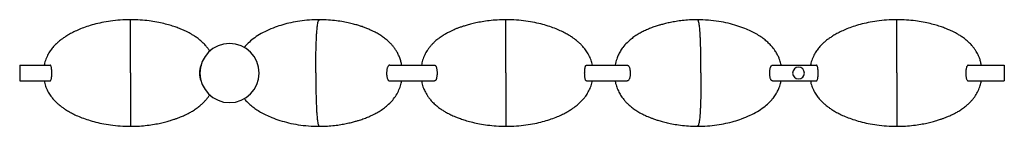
# Model space of a CAD drawing. Header units: millimetres. Extents: x -213 to 787, y -54 to 54.
import ezdxf

# ---------------------------------------------------------------- set-up
doc = ezdxf.new("R2010")
doc.units = ezdxf.units.MM

msp = doc.modelspace()

# ---------------------------------------------------------------- linework, layer by layer
at = {"color": 7, "linetype": 'Continuous', "lineweight": 25}
for p, q in [((-213.1, 8), (-182.3, 8)), ((-213.1, 8), (-213.1, -8)), ((162.7, 8), (208.2, 8)), ((362.6, 8), (403.8, 8)), ((551.5, 8), (596, 8)), ((750.3, 8), (786.9, 8)), ((786.9, 8), (786.9, -8)), ((-213.1, -8), (-182.3, -8)), ((162.7, -8), (208.2, -8)), ((362.6, -8), (403.8, -8)), ((551.5, -8), (596, -8)), ((750.3, -8), (786.9, -8))]:
    msp.add_line(p, q, dxfattribs=at)
for centre, radius, start, end in [((0, 0), 30, 0, 180), ((0, 0), 30, 180, 0), ((577.9, 0), 6, 0, 180), ((577.9, 0), 6, 180, 0)]:
    msp.add_arc(centre, radius, start, end, dxfattribs=at)
for points, knots in [([(-100.5, 54.1), (-104, 54), (-110.8, 53.9), (-120.6, 52.8), (-129.5, 51.3), (-137.5, 49.4), (-144.8, 47.2), (-151.1, 44.9), (-156.6, 42.5), (-161.3, 40.1), (-165.2, 37.9), (-168.3, 35.8), (-170.7, 34.1), (-173, 32.3), (-175.3, 30.3), (-178.1, 27.5), (-180.9, 24.2), (-183.6, 20.3), (-186, 15.5), (-187.6, 11.3), (-188.1, 8.7), (-188.2, 8)], [0, 0, 0, 0, 0.09948, 0.19176, 0.27692, 0.35497, 0.42582, 0.48948, 0.54604, 0.59548, 0.63769, 0.67269, 0.70055, 0.72157, 0.75311, 0.78915, 0.8297, 0.87506, 0.92531, 0.9797, 1, 1, 1, 1]), ([(-20, 22.1), (-20.5, 22.9), (-21.7, 24.7), (-23.9, 27.5), (-26.7, 30.5), (-30, 33.5), (-33.6, 36.2), (-36.9, 38.4), (-39.7, 40), (-41.9, 41.2), (-43.7, 42.1), (-45.6, 43), (-48, 44.1), (-51.3, 45.4), (-55.5, 46.9), (-60.8, 48.6), (-66.9, 50.2), (-74, 51.7), (-82, 53), (-90.9, 53.9), (-97.2, 54), (-100.5, 54.1)], [0, 0, 0, 0, 0.03114, 0.07117, 0.11758, 0.17038, 0.22204, 0.2661, 0.30256, 0.33144, 0.34878, 0.37097, 0.40061, 0.43763, 0.48895, 0.54996, 0.62064, 0.70093, 0.79087, 0.89055, 1, 1, 1, 1]), ([(-100.5, 0.1), (-100.5, 2.1), (-100.5, 6.2), (-100.5, 12.3), (-100.5, 18.1), (-100.5, 23.6), (-100.5, 28.6), (-100.5, 33.3), (-100.5, 37.5), (-100.5, 41.3), (-100.5, 44.4), (-100.5, 46.8), (-100.5, 49.3), (-100.5, 51.4), (-100.5, 52.9), (-100.5, 53.6), (-100.5, 53.9), (-100.5, 54.1), (-100.5, 54.1), (-100.5, 54.1)], [0, 0, 0, 0, 0.04796, 0.09594, 0.14388, 0.1918, 0.23963, 0.2875, 0.345, 0.40241, 0.45989, 0.51742, 0.57491, 0.67094, 0.7669, 0.86275, 0.91088, 0.95831, 1, 1, 1, 1]), ([(91.4, 54.1), (88, 54), (81.3, 53.9), (71.6, 52.8), (62.6, 51.2), (54.2, 49.1), (46, 46.4), (38, 43.1), (30.5, 39.2), (24.2, 35), (19.1, 30.6), (16.1, 27.6), (14.9, 26), (14.9, 26)], [0, 0, 0, 0, 0.12249, 0.23829, 0.34756, 0.45032, 0.54645, 0.65744, 0.75834, 0.84884, 0.92921, 0.99932, 1, 1, 1, 1]), ([(87.7, 0.1), (87.7, 2.5), (87.7, 7.4), (87.7, 14.6), (87.8, 21.4), (88, 27.6), (88.2, 33), (88.4, 37.5), (88.6, 41.3), (88.9, 44.3), (89.1, 46.8), (89.5, 49.3), (89.8, 51.4), (90.3, 52.9), (90.7, 53.6), (91, 53.9), (91.2, 54.1), (91.3, 54.1), (91.4, 54.1)], [0, 0, 0, 0, 0.06357, 0.12677, 0.18909, 0.25007, 0.30965, 0.368, 0.42521, 0.48171, 0.5377, 0.5933, 0.68561, 0.77748, 0.86909, 0.91506, 0.96035, 1, 1, 1, 1]), ([(174.8, 8), (174.7, 8.5), (174.5, 10.4), (173.6, 13.5), (172.2, 17.2), (170.6, 20.6), (168.8, 23.5), (167, 26.1), (165.1, 28.4), (162.8, 30.9), (159.9, 33.5), (156.5, 36.2), (152.8, 38.7), (149.1, 40.8), (145.7, 42.5), (142.8, 43.9), (140.6, 44.8), (138.7, 45.6), (136.8, 46.3), (134.3, 47.2), (131, 48.2), (126.8, 49.5), (121.6, 50.7), (115.4, 52), (108.3, 53.1), (100.2, 53.9), (94.4, 54), (91.4, 54.1)], [0, 0, 0, 0, 0.015779, 0.054249, 0.093231, 0.130814, 0.164291, 0.193699, 0.22086, 0.25318, 0.291465, 0.33566, 0.378214, 0.421693, 0.458908, 0.489571, 0.513645, 0.531163, 0.548386, 0.572993, 0.606747, 0.649619, 0.70154, 0.762536, 0.832562, 0.911715, 1, 1, 1, 1]), ([(280.8, 54.1), (277.8, 54), (272.1, 53.9), (264, 53.2), (256.8, 52.1), (250.5, 50.9), (245.1, 49.7), (240.5, 48.4), (236.8, 47.2), (233.9, 46.2), (231.6, 45.4), (229.8, 44.7), (228, 43.9), (225.6, 42.9), (222.8, 41.5), (219.5, 39.7), (215.8, 37.5), (212.2, 35), (209, 32.4), (206.5, 30), (204.4, 27.7), (202.5, 25.4), (200.4, 22.4), (198.1, 18.3), (196, 13.2), (195.3, 9.7), (195, 8)], [0, 0, 0, 0, 0.08499, 0.16194, 0.23082, 0.29176, 0.34472, 0.38975, 0.42679, 0.45582, 0.47923, 0.49389, 0.51213, 0.53645, 0.56682, 0.60319, 0.64431, 0.68887, 0.72818, 0.76222, 0.791, 0.81697, 0.84618, 0.89664, 0.95189, 1, 1, 1, 1]), ([(368.5, 8), (368.3, 8.9), (367.8, 11.5), (366.2, 15.7), (363.8, 20.4), (361.1, 24.3), (358.4, 27.5), (355.8, 30.1), (353.5, 32.1), (351.3, 33.9), (348.8, 35.7), (345.7, 37.8), (341.8, 40.1), (337, 42.5), (331.5, 44.9), (325.1, 47.2), (317.9, 49.4), (309.8, 51.3), (300.8, 52.8), (291.1, 53.9), (284.3, 54), (280.8, 54.1)], [0, 0, 0, 0, 0.02466, 0.07525, 0.12702, 0.17215, 0.20974, 0.24343, 0.2746, 0.29621, 0.32464, 0.36015, 0.40281, 0.45266, 0.50957, 0.57352, 0.64461, 0.72285, 0.80814, 0.9005, 1, 1, 1, 1]), ([(280.8, 0.1), (280.8, 2.1), (280.8, 6.2), (280.8, 12.3), (280.8, 18.1), (280.8, 23.6), (280.8, 28.6), (280.8, 33.3), (280.8, 37.5), (280.8, 41.3), (280.8, 44.4), (280.8, 46.8), (280.8, 49.3), (280.8, 51.4), (280.8, 52.9), (280.8, 53.6), (280.8, 53.9), (280.8, 54.1), (280.8, 54.1), (280.8, 54.1)], [0, 0, 0, 0, 0.04796, 0.09594, 0.14388, 0.1918, 0.23963, 0.2875, 0.345, 0.40241, 0.45989, 0.51742, 0.57491, 0.67094, 0.7669, 0.86275, 0.91088, 0.95831, 1, 1, 1, 1]), ([(475.1, 54.1), (472.4, 54), (467.3, 53.9), (460.1, 53.3), (453.7, 52.4), (448.1, 51.4), (443.1, 50.3), (439, 49.2), (435.8, 48.3), (433.3, 47.5), (431, 46.8), (428.1, 45.7), (424.4, 44.2), (420.2, 42.3), (415.9, 40), (411.8, 37.4), (407.6, 34.4), (403.5, 30.7), (399.8, 26.6), (396.9, 22.3), (394.8, 18.4), (393, 13.7), (391.9, 10.2), (391.7, 8.1), (391.7, 8)], [0, 0, 0, 0, 0.07826, 0.14856, 0.21087, 0.26529, 0.31684, 0.35846, 0.39014, 0.41264, 0.43496, 0.45962, 0.50315, 0.5503, 0.59563, 0.64468, 0.69198, 0.74528, 0.80654, 0.85136, 0.89528, 0.93736, 0.99716, 1, 1, 1, 1]), ([(560.2, 8), (560.2, 8.1), (560, 9), (559.6, 10.6), (558.9, 13.2), (557.8, 16.1), (556.1, 19.4), (553.8, 23.3), (550.8, 27), (547.4, 30.6), (543.9, 33.7), (539.7, 36.8), (534.8, 39.8), (529.4, 42.6), (522.9, 45.5), (515.2, 48.2), (506.3, 50.6), (496.6, 52.5), (486.1, 53.8), (478.9, 54), (475.1, 54.1)], [0, 0, 0, 0, 0.002581, 0.025441, 0.049237, 0.080272, 0.113986, 0.157068, 0.210409, 0.251654, 0.297386, 0.347532, 0.402152, 0.461331, 0.524907, 0.606997, 0.695607, 0.79061, 0.89204, 1, 1, 1, 1]), ([(478.8, 0.1), (478.8, 2.5), (478.8, 7.4), (478.8, 14.6), (478.7, 21.4), (478.5, 27.6), (478.3, 33), (478.1, 37.5), (477.9, 41.3), (477.6, 44.3), (477.4, 46.8), (477.1, 49.3), (476.7, 51.4), (476.2, 52.9), (475.8, 53.6), (475.5, 53.9), (475.3, 54.1), (475.2, 54.1), (475.1, 54.1)], [0, 0, 0, 0, 0.06357, 0.12677, 0.18909, 0.25007, 0.30965, 0.368, 0.42521, 0.48171, 0.5377, 0.5933, 0.68561, 0.77748, 0.86909, 0.91506, 0.96035, 1, 1, 1, 1]), ([(677.8, 54.1), (674.3, 54), (667.5, 53.9), (657.7, 52.8), (648.8, 51.3), (640.7, 49.4), (633.5, 47.2), (627.2, 44.9), (621.6, 42.5), (617, 40.1), (613.1, 37.9), (610, 35.8), (607.5, 34.1), (605.3, 32.3), (602.9, 30.3), (600.2, 27.5), (597.4, 24.2), (594.7, 20.3), (592.2, 15.5), (590.7, 11.3), (590.2, 8.7), (590.1, 8)], [0, 0, 0, 0, 0.09948, 0.19176, 0.27692, 0.35497, 0.42582, 0.48948, 0.54604, 0.59548, 0.63769, 0.67269, 0.70055, 0.72157, 0.75311, 0.78915, 0.8297, 0.87506, 0.92531, 0.9797, 1, 1, 1, 1]), ([(763.5, 8), (763.4, 8.7), (763.2, 10.6), (762.3, 13.6), (761.1, 16.8), (759.8, 19.6), (758.3, 22.1), (756.6, 24.6), (754.4, 27.5), (751.6, 30.5), (748.2, 33.5), (744.7, 36.2), (741.4, 38.4), (738.6, 40), (736.4, 41.2), (734.6, 42.1), (732.7, 43), (730.2, 44.1), (727, 45.4), (722.8, 46.9), (717.5, 48.6), (711.4, 50.2), (704.3, 51.7), (696.3, 53), (687.3, 53.9), (681.1, 54), (677.8, 54.1)], [0, 0, 0, 0, 0.019389, 0.05584, 0.088384, 0.116879, 0.142067, 0.17093, 0.205188, 0.244899, 0.29008, 0.334284, 0.371988, 0.403189, 0.427905, 0.442738, 0.461727, 0.487089, 0.518772, 0.562684, 0.614898, 0.675373, 0.744083, 0.821046, 0.906339, 1, 1, 1, 1]), ([(677.8, 0.1), (677.8, 2.1), (677.8, 6.2), (677.8, 12.3), (677.8, 18.1), (677.8, 23.6), (677.8, 28.6), (677.8, 33.3), (677.8, 37.5), (677.8, 41.3), (677.8, 44.4), (677.8, 46.8), (677.8, 49.3), (677.8, 51.4), (677.8, 52.9), (677.8, 53.6), (677.8, 53.9), (677.8, 54.1), (677.8, 54.1), (677.8, 54.1)], [0, 0, 0, 0, 0.04796, 0.09594, 0.14388, 0.1918, 0.23963, 0.2875, 0.345, 0.40241, 0.45989, 0.51742, 0.57491, 0.67094, 0.7669, 0.86275, 0.91088, 0.95831, 1, 1, 1, 1]), ([(-182.3, -8), (-182.3, -8), (-182.2, -8), (-182.2, -8), (-182.1, -8), (-182, -7.9), (-181.9, -7.9), (-181.9, -7.8), (-181.8, -7.8), (-181.7, -7.7), (-181.7, -7.7), (-181.6, -7.6), (-181.6, -7.5), (-181.4, -7.3), (-181.2, -6.7), (-180.9, -5.6), (-180.6, -4.1), (-180.5, -2.1), (-180.4, 0), (-180.5, 2.1), (-180.6, 4.1), (-180.9, 5.6), (-181.1, 6.7), (-181.4, 7.3), (-181.6, 7.6), (-181.7, 7.7), (-181.9, 7.8), (-182, 7.9), (-182.2, 8), (-182.3, 8), (-182.3, 8)], [0, 0, 0, 0, 0.0112, 0.02226, 0.03319, 0.04399, 0.05466, 0.06519, 0.07559, 0.08586, 0.096, 0.106, 0.11588, 0.12562, 0.18859, 0.25097, 0.33355, 0.41651, 0.50006, 0.58362, 0.6666, 0.74921, 0.81153, 0.87445, 0.89406, 0.91419, 0.93485, 0.95604, 0.97775, 1, 1, 1, 1]), ([(-100.5, 0.1), (-100.5, -2), (-100.5, -6.1), (-100.5, -12.1), (-100.5, -18), (-100.5, -23.4), (-100.5, -28.4), (-100.5, -33.1), (-100.5, -37.4), (-100.5, -41.2), (-100.5, -44.2), (-100.5, -46.7), (-100.5, -49.2), (-100.5, -51.2), (-100.5, -52.8), (-100.5, -53.5), (-100.5, -53.8), (-100.5, -53.9), (-100.5, -53.9), (-100.5, -53.9)], [0, 0, 0, 0, 0.04792, 0.09588, 0.14384, 0.19175, 0.23958, 0.28746, 0.34496, 0.40237, 0.45986, 0.51739, 0.57489, 0.67093, 0.76688, 0.86273, 0.91088, 0.95831, 1, 1, 1, 1]), ([(-28.9, 7.5), (-28.9, 7.5), (-29.3, 7.3), (-29.7, 6.1), (-30.1, 4.5), (-30.3, 3.1), (-30.5, 1.6), (-30.5, 0), (-30.5, -1.6), (-30.3, -3.1), (-30.1, -4.5), (-29.7, -6.1), (-29.3, -7.2), (-29, -7.4), (-29, -7.4)], [0, 0, 0, 0, 0.01253, 0.17633, 0.2609, 0.34382, 0.42533, 0.50566, 0.58584, 0.66717, 0.74989, 0.83425, 0.99777, 1, 1, 1, 1]), ([(87.7, 0.1), (87.7, -2.4), (87.7, -7.3), (87.7, -14.5), (87.8, -21.3), (88, -27.4), (88.2, -32.8), (88.4, -37.4), (88.6, -41.1), (88.9, -44.2), (89.1, -46.7), (89.5, -49.1), (89.8, -51.2), (90.3, -52.8), (90.7, -53.5), (91, -53.8), (91.2, -53.9), (91.3, -53.9), (91.4, -53.9)], [0, 0, 0, 0, 0.06352, 0.12672, 0.18904, 0.25002, 0.3096, 0.36795, 0.42516, 0.48167, 0.53766, 0.59326, 0.68558, 0.77745, 0.86906, 0.91504, 0.96033, 1, 1, 1, 1]), ([(162.7, 8), (162.6, 8), (162.6, 8), (162.4, 8), (162.3, 8), (162.2, 7.9), (162.1, 7.9), (162, 7.8), (161.9, 7.8), (161.8, 7.7), (161.7, 7.7), (161.6, 7.6), (161.5, 7.5), (161.3, 7.3), (160.9, 6.8), (160.4, 5.8), (160, 4.6), (159.8, 3.1), (159.6, 1.6), (159.5, 0), (159.6, -1.6), (159.7, -3.1), (160, -4.6), (160.4, -5.8), (160.9, -6.8), (161.3, -7.3), (161.6, -7.6), (161.8, -7.7), (162, -7.8), (162.2, -7.9), (162.4, -8), (162.6, -8), (162.7, -8)], [0, 0, 0, 0, 0.01172, 0.0232, 0.03444, 0.04543, 0.05618, 0.06669, 0.07696, 0.08698, 0.09677, 0.10631, 0.11561, 0.12467, 0.18919, 0.24981, 0.31502, 0.37828, 0.43987, 0.50006, 0.56023, 0.62178, 0.685, 0.75015, 0.81073, 0.87518, 0.89361, 0.91299, 0.93332, 0.9546, 0.97682, 1, 1, 1, 1]), ([(208.2, 8), (208.2, 8), (208.3, 8), (208.4, 8), (208.5, 8), (208.6, 7.9), (208.7, 7.9), (208.8, 7.8), (209, 7.7), (209.2, 7.4), (209.5, 7.1), (209.8, 6.6), (210.1, 5.8), (210.4, 4.6), (210.6, 3.2), (210.8, 1.6), (210.8, 0), (210.8, -1.6), (210.6, -3.2), (210.4, -4.6), (210.1, -5.8), (209.8, -6.6), (209.5, -7.1), (209.3, -7.4), (209, -7.7), (208.8, -7.8), (208.6, -7.9), (208.4, -8), (208.3, -8), (208.2, -8)], [0, 0, 0, 0, 0.01053, 0.02101, 0.03147, 0.0419, 0.05232, 0.06273, 0.09406, 0.12516, 0.15654, 0.1877, 0.25023, 0.31275, 0.3753, 0.43784, 0.50037, 0.56274, 0.62517, 0.6875, 0.74995, 0.81229, 0.84343, 0.8748, 0.90591, 0.93725, 0.95809, 0.97898, 1, 1, 1, 1]), ([(280.8, 0.1), (280.8, -2), (280.8, -6.1), (280.8, -12.1), (280.8, -18), (280.8, -23.4), (280.8, -28.4), (280.8, -33.1), (280.8, -37.4), (280.8, -41.2), (280.8, -44.2), (280.8, -46.7), (280.8, -49.2), (280.8, -51.2), (280.8, -52.8), (280.8, -53.5), (280.8, -53.8), (280.8, -53.9), (280.8, -53.9), (280.8, -53.9)], [0, 0, 0, 0, 0.04792, 0.09588, 0.14384, 0.19175, 0.23958, 0.28746, 0.34496, 0.40237, 0.45986, 0.51739, 0.57489, 0.67093, 0.76688, 0.86273, 0.91088, 0.95831, 1, 1, 1, 1]), ([(362.6, -8), (362.6, -8), (362.5, -8), (362.4, -8), (362.4, -8), (362.3, -7.9), (362.2, -7.9), (362.1, -7.8), (362, -7.7), (361.8, -7.4), (361.6, -7.1), (361.4, -6.6), (361.2, -5.7), (360.9, -4.5), (360.8, -3.1), (360.7, -1.6), (360.7, 0), (360.7, 1.6), (360.8, 3.1), (360.9, 4.5), (361.2, 5.7), (361.4, 6.6), (361.6, 7.1), (361.8, 7.4), (361.9, 7.7), (362.1, 7.8), (362.3, 7.9), (362.4, 8), (362.5, 8), (362.6, 8)], [0, 0, 0, 0, 0.01052, 0.02101, 0.03147, 0.04191, 0.05234, 0.06277, 0.09422, 0.1255, 0.15694, 0.18824, 0.25083, 0.31306, 0.37543, 0.43772, 0.50006, 0.56242, 0.62471, 0.68709, 0.74934, 0.81189, 0.84315, 0.87456, 0.90579, 0.93719, 0.95806, 0.97897, 1, 1, 1, 1]), ([(403.8, 8), (403.9, 8), (403.9, 8), (404, 8), (404.1, 8), (404.2, 7.9), (404.4, 7.9), (404.5, 7.8), (404.8, 7.7), (405.1, 7.5), (405.3, 7.1), (405.7, 6.6), (406.1, 5.8), (406.5, 4.6), (406.7, 3.2), (406.9, 1.6), (407, 0), (406.9, -1.6), (406.8, -3.2), (406.5, -4.6), (406.1, -5.8), (405.7, -6.6), (405.3, -7.1), (405.1, -7.4), (404.8, -7.7), (404.5, -7.9), (404.3, -7.9), (404.1, -8), (403.9, -8), (403.8, -8)], [0, 0, 0, 0, 0.01047, 0.02089, 0.03129, 0.04166, 0.05202, 0.06237, 0.09364, 0.12464, 0.15606, 0.18721, 0.24983, 0.31242, 0.37496, 0.43752, 0.50005, 0.56255, 0.6251, 0.68763, 0.75012, 0.81264, 0.84379, 0.8752, 0.90624, 0.93755, 0.95829, 0.97908, 1, 1, 1, 1]), ([(478.8, 0.1), (478.8, -2.4), (478.8, -7.3), (478.8, -14.5), (478.7, -21.3), (478.5, -27.4), (478.3, -32.8), (478.1, -37.4), (477.9, -41.1), (477.6, -44.2), (477.4, -46.7), (477.1, -49.1), (476.7, -51.2), (476.2, -52.8), (475.8, -53.5), (475.5, -53.8), (475.3, -53.9), (475.2, -53.9), (475.1, -53.9)], [0, 0, 0, 0, 0.06352, 0.12672, 0.18904, 0.25002, 0.3096, 0.36795, 0.42516, 0.48167, 0.53766, 0.59326, 0.68558, 0.77745, 0.86906, 0.91504, 0.96033, 1, 1, 1, 1]), ([(551.5, -8), (551.5, -8), (551.4, -8), (551.3, -8), (551.2, -8), (551.1, -7.9), (551, -7.9), (550.9, -7.8), (550.6, -7.7), (550.4, -7.4), (550.1, -7.1), (549.8, -6.6), (549.4, -5.8), (549.1, -4.6), (548.8, -3.2), (548.6, -1.6), (548.6, 0), (548.6, 1.6), (548.8, 3.2), (549.1, 4.6), (549.4, 5.8), (549.8, 6.6), (550.1, 7.1), (550.4, 7.4), (550.6, 7.7), (550.9, 7.8), (551.1, 7.9), (551.3, 8), (551.5, 8), (551.5, 8)], [0, 0, 0, 0, 0.01052, 0.021, 0.03145, 0.04187, 0.05228, 0.06269, 0.0941, 0.12526, 0.15664, 0.18778, 0.25026, 0.3127, 0.37513, 0.4376, 0.50001, 0.56243, 0.62488, 0.68727, 0.74972, 0.81218, 0.8433, 0.87467, 0.90585, 0.93729, 0.95811, 0.97899, 1, 1, 1, 1]), ([(596, -8), (596, -8), (596, -8), (596.1, -8), (596.2, -8), (596.3, -7.9), (596.3, -7.9), (596.4, -7.8), (596.5, -7.8), (596.5, -7.7), (596.6, -7.7), (596.7, -7.6), (596.7, -7.5), (596.9, -7.3), (597.1, -6.7), (597.4, -5.6), (597.7, -4.1), (597.8, -2.1), (597.9, 0), (597.8, 2.1), (597.7, 4.1), (597.4, 5.6), (597.1, 6.7), (596.9, 7.3), (596.7, 7.6), (596.5, 7.7), (596.4, 7.8), (596.3, 7.9), (596.1, 8), (596, 8), (596, 8)], [0, 0, 0, 0, 0.0112, 0.02226, 0.03319, 0.04399, 0.05466, 0.06519, 0.07559, 0.08586, 0.096, 0.106, 0.11588, 0.12562, 0.18859, 0.25097, 0.33355, 0.41651, 0.50006, 0.58362, 0.6666, 0.74921, 0.81153, 0.87445, 0.89406, 0.91419, 0.93485, 0.95604, 0.97775, 1, 1, 1, 1]), ([(677.8, 0.1), (677.8, -2), (677.8, -6.1), (677.8, -12.1), (677.8, -18), (677.8, -23.4), (677.8, -28.4), (677.8, -33.1), (677.8, -37.4), (677.8, -41.2), (677.8, -44.2), (677.8, -46.7), (677.8, -49.2), (677.8, -51.2), (677.8, -52.8), (677.8, -53.5), (677.8, -53.8), (677.8, -53.9), (677.8, -53.9), (677.8, -53.9)], [0, 0, 0, 0, 0.04792, 0.09588, 0.14384, 0.19175, 0.23958, 0.28746, 0.34496, 0.40237, 0.45986, 0.51739, 0.57489, 0.67093, 0.76688, 0.86273, 0.91088, 0.95831, 1, 1, 1, 1]), ([(750.3, 8), (750.3, 8), (750.2, 8), (750.1, 8), (750, 8), (750, 7.9), (749.9, 7.9), (749.8, 7.8), (749.7, 7.8), (749.6, 7.7), (749.5, 7.7), (749.5, 7.6), (749.4, 7.5), (749.2, 7.3), (748.8, 6.7), (748.5, 5.8), (748.2, 4.5), (747.9, 3.1), (747.8, 1.6), (747.7, 0), (747.8, -1.6), (747.9, -3.1), (748.1, -4.5), (748.5, -5.8), (748.8, -6.7), (749.2, -7.3), (749.4, -7.6), (749.6, -7.7), (749.8, -7.8), (749.9, -7.9), (750.1, -8), (750.3, -8), (750.3, -8)], [0, 0, 0, 0, 0.01156, 0.02292, 0.03407, 0.04501, 0.05575, 0.06629, 0.07661, 0.08674, 0.09666, 0.10637, 0.11588, 0.12519, 0.18913, 0.2502, 0.31445, 0.37744, 0.43935, 0.50037, 0.56128, 0.62306, 0.6859, 0.74998, 0.81098, 0.87478, 0.89363, 0.91329, 0.93375, 0.95502, 0.97711, 1, 1, 1, 1]), ([(-188.2, -8), (-188, -8.8), (-187.6, -11.5), (-186, -15.7), (-183.6, -20.4), (-180.8, -24.3), (-178.2, -27.4), (-175.6, -30), (-173.3, -32), (-171, -33.8), (-168.6, -35.6), (-165.4, -37.7), (-161.5, -40), (-156.8, -42.4), (-151.2, -44.8), (-144.8, -47.1), (-137.6, -49.3), (-129.5, -51.2), (-120.6, -52.7), (-110.8, -53.8), (-104, -53.9), (-100.5, -53.9)], [0, 0, 0, 0, 0.02424, 0.07485, 0.12661, 0.17176, 0.20938, 0.24308, 0.27421, 0.29581, 0.32425, 0.35982, 0.40249, 0.45228, 0.50931, 0.57343, 0.64448, 0.72268, 0.8081, 0.90041, 1, 1, 1, 1]), ([(91.4, -53.9), (94.1, -53.9), (99.2, -53.8), (106.4, -53.1), (112.8, -52.3), (118.5, -51.2), (123.5, -50.1), (127.6, -49), (130.8, -48.1), (133.3, -47.3), (135.6, -46.5), (138.7, -45.4), (142.7, -43.7), (147.4, -41.5), (152, -38.9), (156.4, -36), (160.7, -32.6), (164.9, -28.5), (168.6, -23.7), (171.6, -18.4), (173.7, -13.1), (174.4, -9.6), (174.8, -8)], [0, 0, 0, 0, 0.07857, 0.14916, 0.21179, 0.26648, 0.31828, 0.35997, 0.39159, 0.41414, 0.43733, 0.46367, 0.51143, 0.56355, 0.61291, 0.66536, 0.71771, 0.77435, 0.83517, 0.89513, 0.95172, 1, 1, 1, 1]), ([(195.1, -8), (195.2, -8.6), (195.5, -11.1), (196.8, -15), (198.6, -18.9), (200.3, -22), (202.1, -24.6), (204.3, -27.4), (207.1, -30.4), (210.5, -33.4), (214, -36.1), (217.2, -38.2), (220, -39.8), (222.2, -41), (224, -41.9), (225.9, -42.8), (228.3, -43.9), (231.6, -45.2), (235.8, -46.7), (241, -48.4), (247.2, -50), (254.3, -51.5), (262.3, -52.8), (271.2, -53.7), (277.5, -53.9), (280.8, -53.9)], [0, 0, 0, 0, 0.01727, 0.07081, 0.11589, 0.14191, 0.17136, 0.20589, 0.2455, 0.2902, 0.33389, 0.37123, 0.40221, 0.42681, 0.44162, 0.46058, 0.48591, 0.51762, 0.56165, 0.61395, 0.67454, 0.74352, 0.82074, 0.90623, 1, 1, 1, 1]), ([(280.8, -53.9), (284.3, -53.9), (291.1, -53.8), (300.8, -52.7), (309.8, -51.2), (317.8, -49.3), (325, -47.2), (331.4, -44.8), (336.9, -42.5), (341.6, -40.1), (345.5, -37.8), (348.6, -35.8), (351, -34.1), (353.3, -32.3), (355.6, -30.2), (358.4, -27.5), (361.2, -24.2), (363.9, -20.2), (366.3, -15.5), (367.9, -11.3), (368.3, -8.7), (368.5, -8)], [0, 0, 0, 0, 0.099568, 0.191797, 0.27708, 0.3551, 0.425905, 0.489726, 0.546415, 0.595803, 0.638015, 0.673071, 0.700948, 0.721964, 0.753468, 0.789505, 0.830093, 0.875463, 0.925702, 0.980119, 1, 1, 1, 1]), ([(391.8, -8), (391.8, -8.4), (392.1, -10.6), (393.3, -14.4), (395.3, -19.2), (397.7, -23.3), (400, -26.4), (402.2, -29), (404.6, -31.4), (407.6, -34), (411, -36.6), (414.8, -39.1), (418.7, -41.3), (422.1, -42.9), (424.6, -44), (426.4, -44.8), (427.8, -45.4), (429.6, -46), (432, -46.9), (435.4, -48), (439.7, -49.2), (444.9, -50.6), (451.1, -51.8), (458.2, -52.9), (466.4, -53.7), (472.1, -53.9), (475.1, -53.9)], [0, 0, 0, 0, 0.01093, 0.06494, 0.11678, 0.16291, 0.20292, 0.229, 0.26237, 0.30335, 0.34364, 0.38925, 0.43581, 0.47391, 0.49773, 0.51618, 0.52933, 0.54442, 0.57004, 0.60462, 0.64815, 0.70068, 0.7622, 0.83256, 0.91183, 1, 1, 1, 1]), ([(475.1, -53.9), (478.5, -53.9), (485.2, -53.8), (494.9, -52.7), (503.9, -51.1), (512.3, -49), (520.5, -46.3), (528.5, -43.1), (536, -39.1), (542.4, -34.9), (547.5, -30.6), (551.5, -26.2), (554.5, -22.2), (556.7, -18.4), (558.2, -15.1), (559.2, -12.1), (559.8, -9.8), (560.1, -8.5), (560.2, -8)], [0, 0, 0, 0, 0.09892, 0.19231, 0.2806, 0.36346, 0.44102, 0.53081, 0.61215, 0.68524, 0.75002, 0.80657, 0.85475, 0.89519, 0.93224, 0.95994, 0.98589, 1, 1, 1, 1]), ([(590.1, -8), (590.2, -8.8), (590.7, -11.5), (592.3, -15.7), (594.7, -20.4), (597.4, -24.3), (600.1, -27.4), (602.7, -30), (605, -32), (607.2, -33.8), (609.7, -35.6), (612.8, -37.7), (616.8, -40), (621.5, -42.4), (627, -44.8), (633.4, -47.1), (640.7, -49.3), (648.8, -51.2), (657.7, -52.7), (667.5, -53.8), (674.3, -53.9), (677.8, -53.9)], [0, 0, 0, 0, 0.02424, 0.07485, 0.12661, 0.17176, 0.20938, 0.24308, 0.27421, 0.29581, 0.32425, 0.35982, 0.40249, 0.45228, 0.50931, 0.57343, 0.64448, 0.72268, 0.8081, 0.90041, 1, 1, 1, 1]), ([(677.8, -53.9), (680.8, -53.9), (686.4, -53.8), (694.5, -53), (701.7, -52), (708, -50.8), (713.4, -49.5), (718, -48.2), (721.7, -47), (724.7, -46), (726.9, -45.2), (728.7, -44.5), (730.6, -43.7), (732.9, -42.7), (735.7, -41.3), (739.1, -39.5), (742.7, -37.3), (746.3, -34.8), (749.5, -32.2), (752.1, -29.7), (754.2, -27.5), (756, -25.2), (758.2, -22.2), (760.5, -18), (762.5, -13.1), (763.2, -9.6), (763.5, -8)], [0, 0, 0, 0, 0.08508, 0.16217, 0.23127, 0.29244, 0.34558, 0.39066, 0.42775, 0.45687, 0.48034, 0.49502, 0.51328, 0.53759, 0.56796, 0.6044, 0.64565, 0.69032, 0.72971, 0.76383, 0.79269, 0.81878, 0.84812, 0.8987, 0.95399, 1, 1, 1, 1]), ([(-100.5, -53.9), (-97.5, -53.9), (-91.8, -53.8), (-83.8, -53), (-76.6, -52), (-70.3, -50.8), (-64.8, -49.5), (-60.3, -48.2), (-56.6, -47), (-53.6, -46), (-51.4, -45.2), (-49.5, -44.5), (-47.7, -43.7), (-45.4, -42.7), (-42.5, -41.3), (-39.2, -39.5), (-35.6, -37.3), (-32, -34.8), (-28.8, -32.2), (-26.2, -29.7), (-24.1, -27.5), (-22.3, -25.2), (-20.9, -23.4), (-20.3, -22.3), (-20.2, -22.1)], [0, 0, 0, 0, 0.09943, 0.18953, 0.27028, 0.34178, 0.40388, 0.45657, 0.49992, 0.53394, 0.56137, 0.57853, 0.59987, 0.62828, 0.66378, 0.70637, 0.75457, 0.80678, 0.85282, 0.89269, 0.92642, 0.95691, 0.9912, 1, 1, 1, 1]), ([(14.9, -25.9), (15.3, -26.3), (16.5, -27.9), (19, -30.5), (22.6, -33.6), (26.8, -36.7), (31.6, -39.7), (37.1, -42.6), (43.6, -45.4), (51.3, -48.1), (60.2, -50.6), (69.9, -52.5), (80.4, -53.7), (87.6, -53.9), (91.4, -53.9)], [0, 0, 0, 0, 0.0212, 0.07228, 0.12888, 0.19105, 0.25877, 0.33202, 0.41099, 0.51288, 0.62254, 0.74045, 0.8661, 1, 1, 1, 1])]:
    msp.add_open_spline(points, degree=3, knots=knots, dxfattribs=at)

doc.saveas('drawing.dxf')
